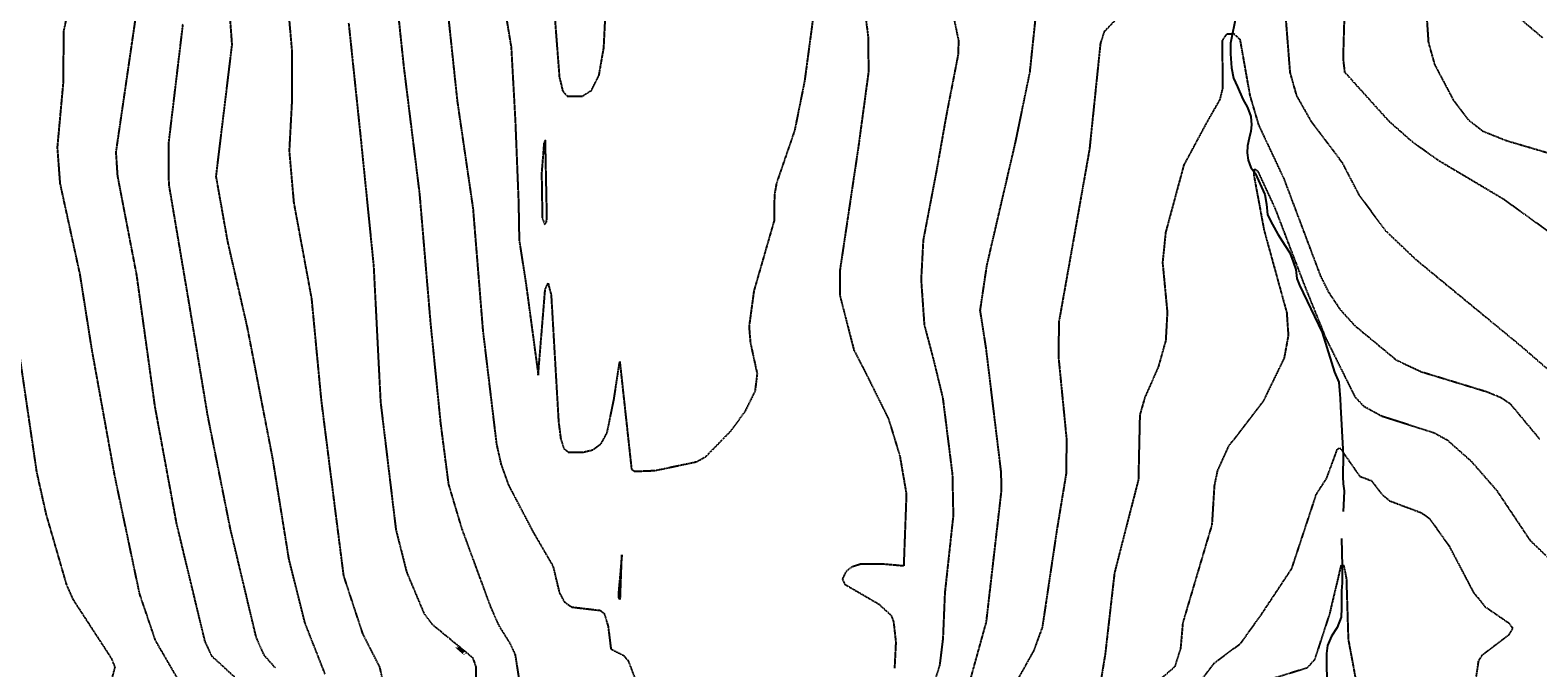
# Model space of a CAD drawing. Header units: feet. Extents: x 2234729 to 2255890, y 588345 to 614924.
# Tile 52 of 88: x 2245944 to 2246671, y 596654 to 596962. Entities that reach past the tile are written whole.
import ezdxf

# ---------------------------------------------------------------- set-up
doc = ezdxf.new("R2010")
doc.units = ezdxf.units.FT
doc.header["$MEASUREMENT"] = 0
doc.linetypes.add('OhDOT_USTN3', pattern=[0.22, 0.165, -0.055])
for name, color, linetype in [('DT_X_Contour_Major', 132, 'OhDOT_USTN3'), ('DT_X_Contour_Minor', 136, 'OhDOT_USTN3'), ('DT_X_Contour_Text', 251, 'Continuous'), ('Waterways', 7, 'Continuous')]:
    doc.layers.add(name, color=color, linetype=linetype)
doc.styles.add('L100', font='cceo.shx', dxfattribs={"height": 2})
picture_1 = doc.add_image_def('image1.sid', size_in_pixel=(17786, 6468))

msp = doc.modelspace()

# ---------------------------------------------------------------- linework, layer by layer
at = {"layer": 'DT_X_Contour_Major'}
for points in [[(2246432.66, 597001.52), (2246426.39, 596941.82), (2246419.59, 596908.65), (2246405.62, 596848.53), (2246402.4, 596826.82), (2246405.26, 596808.49), (2246412.49, 596748.87), (2246412.7, 596740.14), (2246405.36, 596676.6), (2246395, 596639.22)], [(2245964.1, 596978.4), (2245960.54, 596961.59), (2245960.26, 596936.14), (2245957.45, 596905.36), (2245958.76, 596888.01), (2245968.33, 596844.22), (2245973.95, 596808.54), (2245985.08, 596747), (2245997.06, 596690.19), (2246004.65, 596667.82), (2246015.89, 596648.47)], [(2246706.07, 596843.54), (2246654.96, 596880.36), (2246623.45, 596899.09), (2246610.97, 596908.01), (2246599.79, 596917.87), (2246578.42, 596941.57), (2246577.64, 596948.17), (2246578.41, 596974.87)], [(2246160.66, 596598.07), (2246159.45, 596655.09), (2246158.03, 596659.17), (2246138.4, 596675.34), (2246134.51, 596680.63), (2246126.13, 596700.55), (2246120.91, 596721.22), (2246113.5, 596782.77), (2246110.17, 596848.36), (2246104.17, 596907.75), (2246098.12, 596965.42)], [(2246544.12, 596649.61), (2246560.42, 596654.66), (2246564.02, 596658.74), (2246571.17, 596680.66), (2246576.73, 596704.19), (2246577.79, 596703.94), (2246579.07, 596697.58), (2246579.98, 596668.26), (2246583.98, 596646.76)]]:
    msp.add_lwpolyline(points, dxfattribs=at)
at = {"layer": 'DT_X_Contour_Minor'}
for points in [[(2246118.14, 597004.8), (2246124.51, 596944.38), (2246132.13, 596883.06), (2246137.46, 596820.21), (2246142.3, 596772.14), (2246146.08, 596743.05), (2246152.47, 596721.62), (2246166.39, 596683.84), (2246170.41, 596674.84), (2246175.95, 596665.99), (2246178.27, 596660.77), (2246180.06, 596649.34)], [(2246038.62, 596996.25), (2246041.66, 596954.99), (2246033.95, 596891.44), (2246039.54, 596860.07), (2246048.99, 596818.82), (2246061.29, 596755.14), (2246069.08, 596706.81), (2246076.79, 596676.13), (2246086.48, 596651.52)], [(2246066.42, 596999.12), (2246070.64, 596951.5), (2246070.54, 596926.73), (2246069.31, 596903.74), (2246071.49, 596878.82), (2246080.06, 596832.5), (2246084.71, 596783.59), (2246091.72, 596728.31), (2246095.5, 596698.84), (2246104.63, 596671.08), (2246112.89, 596654.86), (2246118, 596631.51)], [(2246361.36, 596654.27), (2246361.99, 596666.81), (2246360.89, 596676.73), (2246359.85, 596679.5), (2246353.92, 596684.96), (2246337.58, 596694.44), (2246336.21, 596697.3), (2246338.21, 596701.39), (2246340.93, 596703.38), (2246345.09, 596704.68), (2246356.56, 596704.57), (2246365.79, 596703.74), (2246367.07, 596738.32), (2246363.93, 596756.6), (2246358.51, 596774.38), (2246346.83, 596797.91), (2246341.83, 596807.54), (2246334.93, 596834.33), (2246335.01, 596846.04), (2246343.98, 596906.04), (2246348.81, 596941.78), (2246348.64, 596958.72), (2246343.42, 596999.01)], [(2246143.61, 596991.14), (2246150.33, 596927.74), (2246157.92, 596875.96), (2246162.68, 596817.13), (2246169.25, 596762.44), (2246171.4, 596752.76), (2246175.04, 596742.65), (2246186.83, 596720.17), (2246196.53, 596703.51), (2246199.56, 596690.76), (2246202, 596686.29), (2246205.56, 596683.8), (2246219.38, 596682.2), (2246221.16, 596680.73), (2246223.08, 596674.66), (2246224.45, 596663.59), (2246230.72, 596660.39), (2246232.79, 596657.84), (2246237.26, 596646.19)], [(2246170.5, 596989), (2246176.36, 596953.61), (2246178.32, 596918.14), (2246179.88, 596879.08), (2246180.21, 596860.71), (2246183.49, 596839.59), (2246189.41, 596795.67), (2246192.77, 596836.93), (2246194.15, 596839.94), (2246195.64, 596834.16), (2246199.19, 596773.16), (2246200.27, 596764.77), (2246201.72, 596760.22), (2246203.81, 596758.54), (2246211.05, 596758.49), (2246215.63, 596759.58), (2246219.73, 596762.52), (2246222.66, 596767.93), (2246225.95, 596784.04), (2246228.71, 596802.15), (2246234.39, 596750.24), (2246235.84, 596749.24), (2246245.7, 596749.63), (2246265.74, 596753.86), (2246270.24, 596756.35), (2246282.39, 596768.79), (2246289.33, 596778.31), (2246294.09, 596787.9), (2246295.12, 596796.29), (2246291.87, 596811.16), (2246291.21, 596818.98), (2246293.57, 596836.28), (2246303.37, 596870.27), (2246303.43, 596882.22), (2246304.42, 596888.04), (2246313.21, 596913.62), (2246317.97, 596937.25), (2246322, 596967.27)], [(2246195.78, 596988.66), (2246199.58, 596939.34), (2246201.23, 596932.53), (2246203.47, 596930.04), (2246210.69, 596930.12), (2246215.05, 596932.84), (2246218.74, 596940.17), (2246221.04, 596953.38), (2246222.62, 596984.91)], [(2246378.51, 596641.34), (2246383.08, 596655.51), (2246384.68, 596668.5), (2246385.61, 596690.59), (2246389.66, 596727.86), (2246389.24, 596747.83), (2246384.62, 596784.6), (2246380.25, 596802.64), (2246375.71, 596819.85), (2246374.17, 596841.62), (2246375.18, 596860.6), (2246381.81, 596895.33), (2246386.22, 596920.28), (2246392.07, 596950.46), (2246392.2, 596956.88), (2246387.86, 596978.11)], [(2246408.94, 596627.76), (2246428.51, 596662.9), (2246432.61, 596674.02), (2246439.63, 596720.98), (2246444.15, 596748.38), (2246444.28, 596764.92), (2246440.43, 596804.19), (2246440.59, 596821.14), (2246446.17, 596852.49), (2246455.37, 596904.53), (2246460.64, 596955.59), (2246462.55, 596961.42), (2246478.46, 596977.83)], [(2246548.99, 596978.24), (2246551.85, 596941.55), (2246554.96, 596930.53), (2246561.99, 596918.07), (2246576.87, 596898.32), (2246585.01, 596882.76), (2246597.64, 596865.58), (2246612.45, 596851.49), (2246663.48, 596809.49), (2246706.8, 596771.94)], [(2245995.29, 596968.68), (2245985.71, 596903.11), (2245986.47, 596891.7), (2245995.68, 596843.8), (2246004.47, 596780.53), (2246014.92, 596723.96), (2246028.57, 596667.32), (2246031.89, 596660.26), (2246046.03, 596647.3)], [(2246017.96, 596964.69), (2246011.12, 596907.58), (2246011.21, 596887.61), (2246021.03, 596829.67), (2246029.88, 596776.21), (2246040.79, 596721.65), (2246053.27, 596669.21), (2246057.08, 596660.73), (2246062.79, 596654.26)], [(2246617.88, 596967.22), (2246618.63, 596956.03), (2246621.58, 596945.46), (2246630.5, 596928.51), (2246637.71, 596918.93), (2246644.63, 596913.39), (2246656.24, 596908.72), (2246686.01, 596899.94), (2246694.84, 596895.73), (2246702.53, 596890.58), (2246709.64, 596884.27), (2246724.41, 596867), (2246762.62, 596814.77), (2246771.82, 596802.42), (2246819.95, 596762.03), (2246858.02, 596732.17), (2246887.24, 596703.16)], [(2246661.53, 596968.6), (2246673.64, 596958.36)], [(2246459.99, 596643.05), (2246462.97, 596661.31), (2246467.43, 596700.31), (2246478.94, 596745.14), (2246479.64, 596776.35), (2246482.06, 596784.86), (2246488.62, 596799.75), (2246492.12, 596812.24), (2246492.89, 596825.86), (2246490.61, 596849.91), (2246492.1, 596864.46), (2246500.88, 596896.95), (2246512.08, 596917.79), (2246518.24, 596928.55), (2246519.52, 596933.78), (2246519.39, 596957.01), (2246521.51, 596960.1), (2246524.83, 596960.27), (2246527.75, 596957.44), (2246532.54, 596930.43), (2246536.7, 596916.31), (2246548.89, 596890.37), (2246566.6, 596843.34), (2246570.47, 596835.66), (2246576.01, 596827.34), (2246583.24, 596819.41), (2246603.13, 596802.94), (2246615.12, 596797.31), (2246646.85, 596787.64), (2246653.6, 596784.87), (2246658.06, 596781.85), (2246672.2, 596764.87)], [(2246193.36, 596869.42), (2246193.63, 596871.35), (2246192.86, 596908.88), (2246192.2, 596907.74), (2246191.01, 596893), (2246191.35, 596871.25), (2246192.51, 596868.21), (2246193.36, 596869.42)], [(2246483.69, 596644.09), (2246496.5, 596655.15), (2246499.28, 596663.74), (2246500.37, 596676.24), (2246511.55, 596713.97), (2246514.4, 596723.49), (2246515.56, 596742.36), (2246517.07, 596749.6), (2246522.39, 596761.36), (2246539.29, 596783.32), (2246549.23, 596803.82), (2246551.24, 596814.75), (2246550.47, 596825.81), (2246539.53, 596865.59), (2246534.55, 596892.43), (2246534.9, 596894.99), (2246536.33, 596893.96), (2246544.52, 596876.35), (2246558.92, 596838.71), (2246569.04, 596813.68), (2246583.18, 596785.2), (2246587.38, 596780.71), (2246596, 596775.98), (2246621.31, 596767.88), (2246627.71, 596764.37), (2246639.26, 596754.15), (2246651.44, 596740.2), (2246667.58, 596716.08), (2246692.29, 596692.22)], [(2245939.29, 596804.75), (2245947.47, 596748.94), (2245952.05, 596728.47), (2245961.87, 596694.59), (2245964.97, 596687.6), (2245983.58, 596659.03), (2245985.21, 596654.81), (2245977.77, 596626.52), (2245972, 596591.23), (2245969.2, 596563.25), (2245960.45, 596532.52), (2245947.6, 596507.23), (2245940.98, 596488.03)], [(2246506.46, 596645.23), (2246515.44, 596656.86), (2246528.16, 596666.3), (2246538.48, 596680.76), (2246552.79, 596702.38), (2246564.72, 596738.4), (2246569.62, 596745.9), (2246574.75, 596759.85), (2246575.96, 596760.59), (2246585.53, 596746.86), (2246591.27, 596744.7), (2246596.63, 596737.74), (2246599.94, 596735.04), (2246615.28, 596729.28), (2246619.25, 596726.41), (2246628.66, 596713.18), (2246640.26, 596691.06), (2246646, 596683.96), (2246657.24, 596676.24), (2246659.31, 596673.54), (2246657.23, 596670.17), (2246644.54, 596660.59), (2246642.77, 596657.91), (2246641.27, 596647.99)], [(2246228.06, 596690.04), (2246228.22, 596687.83), (2246228.97, 596687.4), (2246229.73, 596708.93), (2246228.06, 596690.04)]]:
    msp.add_lwpolyline(points, dxfattribs=at)
at = {"layer": 'Waterways'}
for points in [[(2246526.03, 596969.22), (2246523.16, 596955.68), (2246523.16, 596950.47), (2246523.68, 596943.7), (2246524.72, 596938.75), (2246526.55, 596934.58), (2246529.15, 596928.59), (2246531.49, 596924.69), (2246533.06, 596920.26), (2246533.32, 596916.35), (2246533.06, 596913.23), (2246532.28, 596909.84), (2246531.49, 596906.2), (2246531.23, 596902.81), (2246531.76, 596899.17), (2246533.06, 596895.78), (2246535.14, 596892.92), (2246539.83, 596882.76), (2246540.61, 596878.07), (2246541.13, 596872.86), (2246543.47, 596868.18), (2246546.08, 596863.49), (2246549.46, 596858.28), (2246551.81, 596854.64), (2246553.37, 596850.21), (2246554.67, 596846.56), (2246555.19, 596842.14), (2246556.49, 596839.01), (2246567.43, 596816.09), (2246571.86, 596801.77), (2246573.42, 596797.08), (2246575.51, 596792.14), (2246575.77, 596788.23), (2246576.03, 596784.32), (2246576.29, 596780.42), (2246577.59, 596756.98), (2246577.33, 596746.56), (2246577.59, 596743.18), (2246578.11, 596739.79), (2246577.85, 596736.15), (2246577.59, 596729.9)], [(2246576.81, 596716.88), (2246577.07, 596703.59), (2246577.07, 596699.69), (2246577.07, 596695.52), (2246576.81, 596691.61), (2246576.81, 596687.71), (2246576.81, 596683.28), (2246576.55, 596678.85), (2246574.72, 596673.91), (2246571.86, 596669.74), (2246570.04, 596665.31), (2246569.52, 596661.41), (2246569.52, 596657.24), (2246569.78, 596638.23)]]:
    msp.add_lwpolyline(points, dxfattribs=at)

# ---------------------------------------------------------------- texts
at = {"layer": 'DT_X_Contour_Text', "linetype": 'Continuous', "lineweight": -3, "insert": (2246152.11, 596663.21, 680), "char_height": 2, "width": 3.8236, "attachment_point": 5, "rotation": 318.89751, "style": 'L100', "bg_fill": 1, "box_fill_scale": 1, "bg_fill_color": 9, "bg_fill_transparency": 0}
msp.add_mtext('1070', dxfattribs=at)

# ---------------------------------------------------------------- pictures from other files: only their frames are drawn
image = msp.add_image(picture_1, insert=(2243173.45, 594670.71), size_in_units=(8711.37, 3167.95), dxfattribs=dict(fade=50))
image.dxf.flags = 7

doc.saveas('drawing.dxf')
